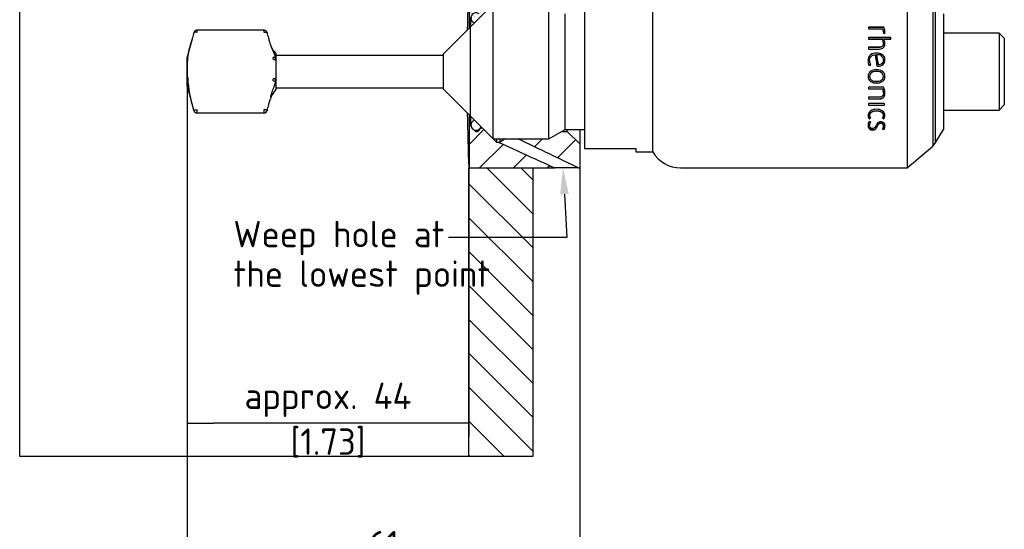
# Paper-space layout 'Installation' of a CAD drawing. Header units: millimetres. Extents: x -20 to 275, y -85 to 192.
# Tile 5 of 6: x 138 to 269, y 57 to 125. Entities that reach past the tile are written whole.
import ezdxf
from ezdxf import colors
from ezdxf.entities.mleader import LeaderData, LeaderLine
from ezdxf.math import Vec2, Vec3

# ---------------------------------------------------------------- set-up
doc = ezdxf.new("R2010")
doc.units = ezdxf.units.MM
for name, color, linetype in [('Default', 7, 'Continuous'), ('G0.5-ORING', 7, 'Continuous'), ('HAW-12G-OTK', 7, 'Continuous'), ('SRD_G0.5_A', 7, 'Continuous'), ('WALL-THICK', 7, 'Continuous')]:
    doc.layers.add(name, color=color, linetype=linetype)
doc.styles.add('SEACAD_Solid_Edge_ISO', font='seiso.ttf')
doc.dimstyles.new('Rheonics_Publish', dxfattribs={"dimtxt": 3.5, "dimasz": 3.5, "dimexe": 1.75, "dimexo": 0, "dimgap": 0.875, "dimtad": 1, "dimdec": 1, "dimlfac": 0.4, "dimdsep": 46, "dimtxsty": 'SEACAD_Solid_Edge_ISO', "dimblk1": '_SE_FILLED', "dimblk2": '_SE_FILLED', "dimsah": 1, "dimcen": 1.75, "dimazin": 0, "dimtfac": 0.5, "dimtdec": 3, "dimtmove": 0, "dimatfit": 3, "dimfxl": 1, "dimarcsym": 0})

# ---------------------------------------------------------------- blocks, each defined once
blk = doc.blocks.new('_SE_FILLED')
at = {"color": 0}
blk.add_line((0, 0), (-1, 0), dxfattribs=at)
blk.add_solid([(0, 0), (-1, -0.1665), (-1, 0.1665), (0, 0)], dxfattribs=at)
blk = doc.blocks.new('DMBLK42')
at = {"layer": 'Default', "color": 0, "linetype": 'Continuous', "lineweight": -2, "transparency": 16777216}
for p, q in [((160.6, 119.7), (160.6, 50.81)), ((212.64, 108.17), (212.64, 50.81)), ((164.1, 52.56), (209.14, 52.56))]:
    blk.add_line(p, q, dxfattribs=at)
at = {"layer": 'Defpoints', "color": 0, "linetype": 'Continuous', "transparency": 16777216}
for p in [(160.6, 119.7), (212.64, 108.17), (212.64, 52.56)]:
    blk.add_point(p, dxfattribs=at)
at = {"layer": 'Default', "color": 0, "linetype": 'Continuous', "lineweight": -2, "transparency": 16777216, "xscale": 3.5, "yscale": 3.5, "zscale": 3.5, "rotation": 180}
blk.add_blockref('_SE_FILLED', (160.6, 52.56), dxfattribs=at)
at = {"layer": 'Default', "color": 0, "linetype": 'Continuous', "lineweight": -2, "transparency": 16777216, "xscale": 3.5, "yscale": 3.5, "zscale": 3.5}
blk.add_blockref('_SE_FILLED', (212.64, 52.56), dxfattribs=at)
at = {"layer": 'Default', "color": 0, "linetype": 'Continuous', "transparency": 16777216, "char_height": 3.5, "attachment_point": 5, "style": 'SEACAD_Solid_Edge_ISO'}
for s, insert in [('\\A1;61', (186.62, 55.2)), ('[2.41]', (186.62, 49.92))]:
    blk.add_mtext(s, dxfattribs=dict(at, insert=insert))
blk = doc.blocks.new('DMBLK44')
at = {"layer": 'Default', "color": 0, "linetype": 'Continuous', "lineweight": -2, "transparency": 16777216}
for p, q in [((160.6, 119.7), (160.6, 69.48)), ((197.92, 105.04), (197.92, 69.48)), ((194.42, 71.23), (164.1, 71.23))]:
    blk.add_line(p, q, dxfattribs=at)
at = {"layer": 'Defpoints', "color": 0, "linetype": 'Continuous', "transparency": 16777216}
for p in [(160.6, 119.7), (197.92, 105.04), (160.6, 71.23)]:
    blk.add_point(p, dxfattribs=at)
at = {"layer": 'Default', "color": 0, "linetype": 'Continuous', "lineweight": -2, "transparency": 16777216, "xscale": 3.5, "yscale": 3.5, "zscale": 3.5, "rotation": 180}
blk.add_blockref('_SE_FILLED', (160.6, 71.23), dxfattribs=at)
at = {"layer": 'Default', "color": 0, "linetype": 'Continuous', "lineweight": -2, "transparency": 16777216, "xscale": 3.5, "yscale": 3.5, "zscale": 3.5}
blk.add_blockref('_SE_FILLED', (197.92, 71.23), dxfattribs=at)
at = {"layer": 'Default', "color": 0, "linetype": 'Continuous', "transparency": 16777216, "char_height": 3.5, "attachment_point": 5, "style": 'SEACAD_Solid_Edge_ISO'}
for s, insert in [('\\A1;approx. 44', (179.26, 74.32)), ('[1.73]', (179.26, 68.6))]:
    blk.add_mtext(s, dxfattribs=dict(at, insert=insert))
blk = doc.blocks.new('SE15')
at = {"layer": 'G0.5-ORING', "linetype": 'Continuous'}
h = blk.add_hatch(dxfattribs=at)
h.set_pattern_fill('LINE', angle=45, style=0)
edge = h.paths.add_edge_path()
edge.add_spline(control_points=[(219.99, 125.09), (219.95, 125.2), (219.89, 125.31), (219.72, 125.47), (219.61, 125.52), (219.39, 125.58), (219.27, 125.58), (219.04, 125.51), (218.94, 125.45), (218.78, 125.29), (218.72, 125.18), (218.65, 124.96), (218.65, 124.84), (218.71, 124.61), (218.76, 124.51), (218.92, 124.34), (219.03, 124.28), (219.14, 124.24)], knot_values=[0, 0, 0, 0, 0.125, 0.125, 0.25, 0.25, 0.375, 0.375, 0.5, 0.5, 0.625, 0.625, 0.75, 0.75, 0.875, 0.875, 1, 1, 1, 1], degree=3, periodic=0)
edge.add_line((219.14, 124.24), (219.99, 125.09))
h = blk.add_hatch(dxfattribs=at)
h.set_pattern_fill('LINE', angle=45, style=0)
edge = h.paths.add_edge_path()
edge.add_arc((219.33, 110.69), 0.667, 183.5647, 189.081)
edge.add_arc((219.35, 110.7), 0.685, 189.1119, 206.2516)
edge.add_arc((219.33, 110.69), 0.666, 206.304, 210.2041)
edge.add_line((218.75, 110.35), (218.76, 110.35))
edge.add_arc((219.34, 110.69), 0.679, 210.8186, 241.5715)
edge.add_arc((219.34, 110.69), 0.673, 241.4977, 255.5705)
edge.add_arc((219.34, 110.69), 0.679, 255.4517, 297.302)
edge.add_arc((219.35, 110.68), 0.661, 296.8878, 343.4223)
edge.add_line((219.99, 110.49), (219.65, 110.83))
edge.add_line((219.65, 110.83), (219.15, 111.33))
edge.add_spline(control_points=[(219.15, 111.33), (219.13, 111.34), (219.12, 111.34), (219.1, 111.33), (219.03, 111.31), (218.97, 111.27), (218.91, 111.22), (218.85, 111.17), (218.8, 111.11), (218.76, 111.05), (218.72, 110.98), (218.69, 110.91), (218.67, 110.83), (218.67, 110.8), (218.66, 110.76), (218.66, 110.72)], knot_values=[0.099296, 0.099296, 0.099296, 0.099296, 0.107407, 0.107407, 0.107407, 0.16111, 0.16111, 0.16111, 0.214814, 0.214814, 0.214814, 0.268519, 0.268519, 0.268519, 0.293677, 0.293677, 0.293677, 0.293677], degree=3, periodic=0)
edge.add_arc((219.57, 110.7), 0.909, 178.2258, 182.7898)
at = {"layer": 'HAW-12G-OTK', "linetype": 'Continuous'}
h = blk.add_hatch(dxfattribs=at)
h.set_pattern_fill('LINE', angle=45, style=0)
edge = h.paths.add_edge_path()
edge.add_line((219.02, 125.49), (219.17, 125.64))
edge.add_arc((219.41, 125.4), 0.34, 44.9996, 135.0004, ccw=False)
edge.add_line((219.65, 125.64), (219.98, 125.31))
edge.add_arc((220.1, 125.42), 0.165, 224.3301, 295.5644)
edge.add_line((220.17, 125.27), (221.59, 126.7))
edge.add_line((221.59, 126.7), (221.61, 126.7))
edge.add_line((221.61, 126.7), (222.06, 127.14))
edge.add_line((222.06, 127.14), (222.48, 127.14))
edge.add_line((222.48, 127.14), (223.25, 126.7))
edge.add_line((223.25, 126.7), (226.76, 126.7))
edge.add_line((226.76, 126.7), (228.96, 126.7))
edge.add_line((228.96, 126.7), (230.67, 125.71))
edge.add_line((230.67, 125.71), (231.41, 125.71))
edge.add_line((231.41, 125.71), (233.11, 127.41))
edge.add_line((233.11, 127.41), (233.11, 130.54))
edge.add_line((233.11, 130.54), (226.88, 130.54))
edge.add_line((226.88, 130.54), (218.41, 130.54))
edge.add_line((218.41, 130.54), (218.41, 124.47))
edge.add_arc((218.53, 124.47), 0.127, 180, 360)
edge.add_line((218.66, 124.47), (218.66, 124.92))
edge.add_arc((219.12, 124.95), 0.464, 144.1359, 183.6097, ccw=False)
edge.add_arc((219.34, 124.89), 0.678, 118.1298, 150.6517, ccw=False)
h = blk.add_hatch(dxfattribs=at)
h.set_pattern_fill('LINE', angle=45, style=0)
edge = h.paths.add_edge_path()
edge.add_line((218.66, 110.6), (218.66, 110.66))
edge.add_line((218.66, 110.66), (218.66, 110.7))
edge.add_line((218.66, 110.7), (218.66, 110.73))
edge.add_line((218.66, 110.73), (218.66, 111.11))
edge.add_arc((218.53, 111.11), 0.127, 0, 180)
edge.add_line((218.41, 111.11), (218.41, 105.04))
edge.add_line((218.41, 105.04), (226.88, 105.04))
edge.add_line((226.88, 105.04), (229.78, 105.04))
edge.add_ellipse((202.2, 118.64), major_axis=(-45.83, 21.36), ratio=0.01681, start_angle=178.0638, end_angle=178.7429)
edge.add_line((222.28, 108.44), (222.06, 108.44))
edge.add_line((222.06, 108.44), (221.61, 108.89))
edge.add_line((221.61, 108.89), (221.59, 108.89))
edge.add_line((221.59, 108.89), (220.17, 110.31))
edge.add_arc((220.1, 110.16), 0.167, 66.1238, 135.3554)
edge.add_line((219.98, 110.28), (219.65, 109.95))
edge.add_arc((219.41, 110.19), 0.34, 224.9996, 315.0004, ccw=False)
edge.add_line((219.17, 109.95), (219.02, 110.1))
edge.add_arc((219.34, 110.69), 0.677, 206.8451, 241.5956, ccw=False)
edge.add_arc((219.01, 110.6), 0.346, 180.5278, 217.8367, ccw=False)
h = blk.add_hatch(dxfattribs=at)
h.set_pattern_fill('LINE', angle=45, style=0)
edge = h.paths.add_edge_path()
edge.add_line((233.11, 105.04), (233.11, 108.17))
edge.add_line((233.11, 108.17), (231.41, 109.87))
edge.add_line((231.41, 109.87), (230.67, 109.87))
edge.add_line((230.67, 109.87), (228.96, 108.89))
edge.add_line((228.96, 108.89), (226.76, 108.89))
edge.add_line((226.76, 108.89), (224.89, 108.89))
edge.add_ellipse((202.2, 118.64), major_axis=(-45.83, 21.36), ratio=0.01681, start_angle=181.0852, end_angle=181.7211)
edge.add_line((232.89, 105.04), (233.11, 105.04))
at = {"layer": 'WALL-THICK', "linetype": 'Continuous'}
h = blk.add_hatch(dxfattribs=at)
h.set_pattern_fill('LINE', angle=-45, style=0)
h.paths.add_polyline_path([(218.38, 66.86), (226.88, 66.86), (226.88, 105.04), (218.41, 105.04), (218.38, 105.04)])
at = {"layer": 'G0.5-ORING', "color": 7, "linetype": 'Continuous'}
for points, knots in [([(219.76, 125.43), (219.7, 125.47), (219.63, 125.51), (219.56, 125.53), (219.48, 125.56), (219.41, 125.57), (219.33, 125.57), (219.25, 125.57), (219.18, 125.55), (219.11, 125.53), (219.03, 125.5), (218.97, 125.46), (218.91, 125.42), (218.85, 125.37), (218.8, 125.31), (218.76, 125.24), (218.72, 125.18), (218.69, 125.1), (218.67, 125.03), (218.66, 124.96), (218.66, 124.88), (218.67, 124.8), (218.68, 124.73), (218.7, 124.65), (218.73, 124.58), (218.77, 124.52), (218.81, 124.45), (218.87, 124.4), (218.92, 124.35), (218.99, 124.3), (219.06, 124.27), (219.08, 124.26), (219.11, 124.25), (219.14, 124.24)], [0, 0, 0, 0, 0.0537039, 0.0537039, 0.0537039, 0.1074077, 0.1074077, 0.1074077, 0.1611114, 0.1611114, 0.1611114, 0.2148151, 0.2148151, 0.2148151, 0.268519, 0.268519, 0.268519, 0.3222235, 0.3222235, 0.3222235, 0.3759285, 0.3759285, 0.3759285, 0.4296338, 0.4296338, 0.4296338, 0.4833391, 0.4833391, 0.4833391, 0.5370439, 0.5370439, 0.5370439, 0.5571789, 0.5571789, 0.5571789, 0.5571789]), ([(219.14, 111.34), (219.13, 111.34), (219.12, 111.34), (219.1, 111.33), (219.03, 111.31), (218.97, 111.27), (218.91, 111.22), (218.85, 111.17), (218.8, 111.11), (218.76, 111.05), (218.72, 110.98), (218.69, 110.91), (218.67, 110.83), (218.66, 110.76), (218.66, 110.68), (218.67, 110.61), (218.68, 110.53), (218.7, 110.46), (218.73, 110.39), (218.77, 110.32), (218.81, 110.26), (218.87, 110.2), (218.92, 110.15), (218.99, 110.11), (219.06, 110.08), (219.13, 110.04), (219.2, 110.02), (219.28, 110.02), (219.36, 110.01), (219.43, 110.02), (219.51, 110.04), (219.58, 110.05), (219.65, 110.09), (219.72, 110.13), (219.78, 110.17), (219.84, 110.22), (219.88, 110.28), (219.93, 110.35), (219.96, 110.41), (219.99, 110.49), (219.99, 110.49), (219.99, 110.49), (219.99, 110.49)], [0.0992959, 0.0992959, 0.0992959, 0.0992959, 0.1074069, 0.1074069, 0.1074069, 0.1611103, 0.1611103, 0.1611103, 0.2148143, 0.2148143, 0.2148143, 0.2685189, 0.2685189, 0.2685189, 0.3222241, 0.3222241, 0.3222241, 0.3759295, 0.3759295, 0.3759295, 0.4296346, 0.4296346, 0.4296346, 0.4833393, 0.4833393, 0.4833393, 0.5370434, 0.5370434, 0.5370434, 0.5907471, 0.5907471, 0.5907471, 0.6444507, 0.6444507, 0.6444507, 0.6981546, 0.6981546, 0.6981546, 0.7518589, 0.7518589, 0.7518589, 0.7529461, 0.7529461, 0.7529461, 0.7529461])]:
    blk.add_open_spline(points, degree=3, knots=knots, dxfattribs=at)
at = {"layer": 'HAW-12G-OTK', "color": 7, "linetype": 'Continuous'}
for p, q in [((218.41, 130.54), (218.41, 124.47)), ((218.41, 124.47), (218.41, 123.52)), ((218.66, 124.47), (218.66, 124.99)), ((218.66, 123.77), (218.66, 124.47)), ((218.41, 112.07), (218.41, 111.11)), ((218.41, 111.11), (218.41, 105.04)), ((218.66, 111.11), (218.66, 111.82)), ((218.66, 110.6), (218.66, 111.11)), ((218.76, 110.36), (219.17, 109.95)), ((219.65, 109.95), (219.98, 110.28)), ((230.67, 109.87), (231.41, 109.87)), ((231.41, 109.87), (231.41, 110.14)), ((231.41, 109.87), (233.11, 108.17)), ((233.11, 108.17), (233.11, 110.14)), ((221.61, 108.89), (222.06, 108.44)), ((222.06, 108.89), (222.06, 108.44)), ((222.06, 108.44), (222.28, 108.44)), ((222.48, 108.89), (222.48, 108.44)), ((233.11, 105.04), (233.11, 108.17)), ((218.41, 105.04), (229.78, 105.04)), ((232.89, 105.04), (233.11, 105.04))]:
    blk.add_line(p, q, dxfattribs=at)
for centre, radius, start, end in [((222.17, 137.91), 29.47, 270.2231, 270.612), ((240.33, 79.22), 34.24, 119.9648, 121.4164), ((231.33, -170.37), 275.42, 89.6772, 90.3228)]:
    blk.add_arc(centre, radius, start, end, dxfattribs=at)
for start_param, end_param in [(-4.250947, -4.058709), (3.986584, 4.202322)]:
    blk.add_ellipse((202.2, 118.64), major_axis=(-45.83, 21.36), ratio=0.01681, start_param=start_param, end_param=end_param, dxfattribs=at)
for points, knots in [([(218.41, 124.47), (218.41, 124.46), (218.41, 124.44), (218.41, 124.43), (218.42, 124.42), (218.42, 124.41), (218.43, 124.39), (218.44, 124.38), (218.45, 124.37), (218.46, 124.36), (218.47, 124.36), (218.49, 124.35), (218.5, 124.35), (218.52, 124.34), (218.53, 124.34), (218.54, 124.34), (218.56, 124.34), (218.57, 124.35), (218.59, 124.35), (218.6, 124.36), (218.61, 124.37), (218.62, 124.38), (218.63, 124.39), (218.64, 124.4), (218.65, 124.41), (218.65, 124.42), (218.66, 124.44), (218.66, 124.45), (218.66, 124.46), (218.66, 124.46), (218.66, 124.47)], [0, 0, 0, 0, 0.096997, 0.096997, 0.096997, 0.204411, 0.204411, 0.204411, 0.311825, 0.311825, 0.311825, 0.419237, 0.419237, 0.419237, 0.526648, 0.526648, 0.526648, 0.634058, 0.634058, 0.634058, 0.741468, 0.741468, 0.741468, 0.848879, 0.848879, 0.848879, 0.956292, 0.956292, 0.956292, 1, 1, 1, 1]), ([(218.66, 111.11), (218.66, 111.13), (218.66, 111.14), (218.66, 111.15), (218.65, 111.16), (218.65, 111.18), (218.64, 111.19), (218.63, 111.2), (218.62, 111.21), (218.61, 111.22), (218.6, 111.23), (218.58, 111.23), (218.57, 111.24), (218.55, 111.24), (218.54, 111.24), (218.53, 111.24), (218.51, 111.24), (218.5, 111.24), (218.48, 111.23), (218.47, 111.23), (218.46, 111.22), (218.45, 111.21), (218.44, 111.2), (218.43, 111.19), (218.42, 111.18), (218.42, 111.16), (218.41, 111.15), (218.41, 111.14), (218.41, 111.13), (218.41, 111.12), (218.41, 111.11)], [0, 0, 0, 0, 0.090293, 0.090293, 0.090293, 0.197701, 0.197701, 0.197701, 0.305109, 0.305109, 0.305109, 0.412516, 0.412516, 0.412516, 0.519921, 0.519921, 0.519921, 0.627325, 0.627325, 0.627325, 0.73473, 0.73473, 0.73473, 0.842135, 0.842135, 0.842135, 0.949542, 0.949542, 0.949542, 1, 1, 1, 1]), ([(219.17, 109.95), (219.2, 109.92), (219.23, 109.9), (219.26, 109.88), (219.3, 109.86), (219.33, 109.85), (219.37, 109.85), (219.41, 109.85), (219.45, 109.85), (219.49, 109.86), (219.52, 109.86), (219.56, 109.88), (219.59, 109.9), (219.61, 109.91), (219.63, 109.93), (219.65, 109.95)], [0, 0, 0, 0, 0.214491, 0.214491, 0.214491, 0.429428, 0.429428, 0.429428, 0.644365, 0.644365, 0.644365, 0.859301, 0.859301, 0.859301, 1, 1, 1, 1]), ([(220.17, 110.31), (220.15, 110.32), (220.12, 110.33), (220.06, 110.33), (220.01, 110.31), (219.98, 110.28)], [0.2414707, 0.2414707, 0.2414707, 0.2414707, 0.5, 0.5, 1, 1, 1, 1])]:
    blk.add_open_spline(points, degree=3, knots=knots, dxfattribs=at)
blk.add_open_spline([(218.66, 110.6), (218.66, 110.51), (218.7, 110.42), (218.76, 110.36)], degree=3, dxfattribs=at)
at = {"layer": 'SRD_G0.5_A', "color": 7, "linetype": 'Continuous'}
for p, q in [((276.43, 130.54), (276.43, 105.04)), ((233.68, 127.99), (233.68, 107.59)), ((242.75, 107.17), (242.75, 128.42)), ((221.59, 126.7), (218.6, 123.7)), ((221.59, 108.89), (221.59, 126.7)), ((228.96, 108.89), (228.96, 126.7)), ((279.83, 127.69), (279.83, 107.9)), ((280.17, 127.3), (280.17, 108.29)), ((231.13, 110.14), (231.13, 125.44)), ((281.24, 125.44), (281.24, 110.14)), ((191.26, 123.26), (182.36, 123.26)), ((218.59, 123.7), (214.98, 120.09)), ((218.59, 111.88), (218.59, 123.7)), ((218.6, 123.7), (218.59, 123.7)), ((218.6, 111.88), (218.6, 123.7)), ((273.36, 123.68), (271.3, 123.68)), ((271.3, 123.68), (271.3, 123.47)), ((273.36, 123.65), (271.3, 123.65)), ((271.3, 123.47), (273.22, 123.47)), ((273.3, 123.04), (273.29, 122.89)), ((273.3, 123), (273.29, 122.89)), ((273.29, 122.89), (273.49, 122.84)), ((273.3, 123), (273.3, 123.04)), ((273.36, 123.65), (273.36, 123.68)), ((281.83, 122.89), (281.24, 122.89)), ((288.63, 122.89), (281.83, 122.89)), ((288.63, 122.89), (288.63, 112.69)), ((289.31, 122.21), (288.63, 122.89)), ((181.59, 121.66), (181.06, 119.7)), ((192.1, 121.39), (192.02, 121.66)), ((274.27, 122.3), (271.3, 122.3)), ((271.3, 122.3), (271.3, 122.08)), ((274.27, 122.27), (271.3, 122.27)), ((271.3, 122.08), (273.16, 122.08)), ((273.3, 121.57), (273.3, 121.59)), ((273.36, 122.05), (273.36, 122.08)), ((273.36, 122.08), (274.27, 122.08)), ((274.27, 122.08), (274.27, 122.3)), ((289.31, 122.21), (289.31, 113.37)), ((192.88, 120.13), (192.76, 120.25)), ((192.88, 115.45), (192.88, 120.13)), ((214.98, 120.09), (214.98, 115.5)), ((272.78, 121.01), (271.3, 121.01)), ((271.3, 121.01), (271.3, 120.78)), ((272.78, 120.99), (271.3, 120.99)), ((271.3, 120.78), (272.79, 120.78)), ((272.38, 120.23), (272.38, 120.25)), ((272.44, 120.02), (272.44, 120.03)), ((272.78, 120.99), (272.78, 121.01)), ((181.06, 115.88), (181.06, 119.7)), ((214.98, 119.93), (192.88, 119.93)), ((271.46, 119.23), (271.46, 119.24)), ((272.62, 118.73), (272.62, 118.74)), ((273.31, 119.33), (273.31, 119.34)), ((271.41, 118.58), (271.59, 118.66)), ((272.38, 118.04), (272.38, 118.05)), ((272.48, 118.51), (272.61, 118.51)), ((271.46, 117.16), (271.46, 117.15)), ((272.38, 116.28), (272.38, 116.27)), ((273.31, 117.16), (273.31, 117.15)), ((181.06, 115.88), (181.59, 113.92)), ((192.76, 115.33), (192.88, 115.45)), ((192.88, 115.66), (214.98, 115.66)), ((214.98, 115.5), (218.59, 111.88)), ((273.36, 115.72), (271.3, 115.72)), ((271.3, 115.72), (271.3, 115.49)), ((271.3, 115.5), (273.22, 115.5)), ((271.3, 115.49), (273.22, 115.49)), ((273.22, 115.5), (273.22, 115.49)), ((273.31, 114.99), (273.31, 114.97)), ((192.02, 113.92), (192.1, 114.19)), ((272.78, 114.4), (271.3, 114.4)), ((271.3, 114.4), (271.3, 114.17)), ((271.3, 114.2), (272.79, 114.2)), ((271.3, 114.17), (272.79, 114.17)), ((273.46, 113.55), (271.3, 113.55)), ((271.3, 113.55), (271.3, 113.33)), ((272.79, 114.2), (272.79, 114.17)), ((273.46, 113.33), (273.46, 113.55)), ((182.35, 112.32), (191.26, 112.32)), ((271.3, 113.36), (273.46, 113.36)), ((271.3, 113.33), (273.46, 113.33)), ((272.38, 112.61), (272.38, 112.58)), ((281.24, 112.69), (281.83, 112.69)), ((281.83, 112.69), (288.63, 112.69)), ((288.63, 112.69), (289.31, 113.37)), ((218.59, 111.88), (218.6, 111.88)), ((218.6, 111.88), (221.59, 108.89)), ((271.41, 111.56), (271.57, 111.63)), ((271.41, 111.52), (271.59, 111.6)), ((271.41, 111.56), (271.41, 111.52)), ((271.59, 111.12), (271.41, 111.19)), ((271.46, 112), (271.46, 111.96)), ((272.95, 110.99), (272.95, 110.94)), ((273.18, 111.6), (273.36, 111.52)), ((273.2, 111.63), (273.36, 111.56)), ((273.3, 112), (273.3, 111.96)), ((273.36, 111.56), (273.36, 111.52)), ((228.96, 108.89), (231.13, 110.14)), ((231.13, 110.14), (233.68, 110.14)), ((271.46, 110.72), (271.46, 110.68)), ((271.85, 110.1), (271.85, 110.05)), ((273.18, 110.18), (273.36, 110.11)), ((273.21, 110.22), (273.36, 110.16)), ((273.31, 110.61), (273.31, 110.56)), ((273.36, 110.16), (273.36, 110.11)), ((280.17, 108.29), (281.24, 110.14)), ((221.59, 108.89), (228.96, 108.89)), ((279.83, 107.9), (280.17, 108.29)), ((233.68, 107.59), (240.48, 107.59)), ((240.48, 107.59), (240.48, 107.17)), ((240.48, 107.17), (242.75, 107.17)), ((276.43, 105.04), (279.83, 107.9)), ((246.43, 105.04), (276.43, 105.04))]:
    blk.add_line(p, q, dxfattribs=at)
for centre, radius, start, end in [((234.54, 107.39), 54.84, 163.5419, 164.9443), ((185.82, 122.92), 3.48, 174.4377, 179.0762), ((187.57, 122.92), 3.71, 0.994, 5.3453), ((191.26, 122.83), 0.426, 11.3159, 90.3545), ((65, 86.88), 131.7, 15.5624, 15.8734), ((272.22, 123.05), 1.08, 359.1657, 22.7525), ((271.97, 123.03), 1.53, 359.4727, 25.4612), ((271.99, 122.99), 1.51, 359.475, 25.6209), ((273.05, 122.95), 0.458, 346.2288, 7.4768), ((121.83, 102.85), 72.67, 15.0062, 15.4566), ((194.56, 122.05), 2.55, 195, 197.8582), ((272.34, 121.58), 0.956, 0.7046, 31.4643), ((272.39, 121.54), 1.11, 1.1654, 29.1933), ((272.4, 121.51), 1.1, 1.1841, 29.3689), ((194.56, 122.05), 2.55, 201.8082, 225), ((-464.11, 9.37), 744.63, 8.42825, 8.54544), ((-425.18, 17.61), 705.09, 8.24644, 8.35268), ((-416.1, 18.25), 696.02, 8.30102, 8.40794), ((191.27, 119.37), 1.22, 0.1609, 13.2132), ((192.51, 118.82), 0.549, 59.2073, 92.0285), ((191.21, 119.29), 1.58, 0.035, 11.5875), ((272.72, 119.22), 1.47, 178.8933, 206.045), ((272.73, 119.23), 1.27, 179.4934, 206.814), ((272.71, 119.22), 1.25, 179.4966, 206.7393), ((197.85, 117.83), 16.73, 182.8837, 197.8234), ((190.8, 116.88), 1.69, 348.7954, 359.8985), ((192.63, 117.47), 0.935, 259.5373, 278.0294), ((192.5, 117.81), 0.935, 269.1139, 287.8129), ((190.56, 116.92), 2.23, 350.2443, 359.977), ((194.56, 113.53), 2.55, 135, 165), ((271.87, 115.01), 1.44, 359.3615, 20.1937), ((271.85, 114.99), 1.45, 359.363, 20.0644), ((271.55, 114.98), 1.95, 359.94, 22.5106), ((234.54, 128.19), 54.84, 195.0557, 195.5881), ((121.83, 132.74), 72.67, 344.54, 344.9938), ((186.52, 112.67), 4.18, 178.8696, 184.7135), ((187.09, 112.67), 4.18, 355.2866, 1.1304), ((191.26, 112.75), 0.426, 269.8527, 348.6818), ((59.11, 150.37), 137.82, 344.131, 344.4264), ((272, 112.01), 0.742, 180.8752, 216.8871), ((272.03, 111.98), 0.769, 179.9492, 216.2271), ((272.29, 110.66), 1.03, 148.7727, 179.3965), ((272.07, 111.97), 0.609, 180.4248, 217.2715), ((272.34, 110.69), 0.886, 150.379, 177.5667), ((272.35, 110.64), 0.897, 147.8885, 177.5931), ((272.97, 110.61), 0.539, 356.0642, 92.0999), ((272.95, 110.63), 0.359, 356.3311, 91.0681), ((272.95, 110.58), 0.361, 356.1558, 90.8606), ((272.69, 111.97), 0.611, 322.7768, 359.5321), ((272.75, 112.01), 0.753, 323.3929, 358.1169), ((272.74, 111.97), 0.761, 323.5963, 0.0492), ((272.68, 110.57), 0.63, 322.1322, 358.9457), ((272.74, 110.61), 0.765, 323.6753, 358.8985), ((272.73, 110.56), 0.773, 323.8773, 0.4953), ((246.43, 109.29), 4.25, 210, 270)]:
    blk.add_arc(centre, radius, start, end, dxfattribs=at)
for centre, major_axis, ratio, start_param, end_param in [((182.34, 122.79), (0.409, -0.116), 0.435204, 1.693632, 3.062387), ((192.46, 119.39), (0.414, 0.094), 0.596519, 0.634698, 1.436359), ((182.34, 112.82), (-0.412, -0.106), 0.159689, 0.04336, 1.529732), ((191.27, 112.8), (-0.409, 0.116), 0.435204, 3.07672, 3.180004)]:
    blk.add_ellipse(centre, major_axis=major_axis, ratio=ratio, start_param=start_param, end_param=end_param, dxfattribs=at)
for points, knots in [([(182.36, 123.26), (182.35, 123.26), (182.31, 123.26), (182.25, 123.25), (182.19, 123.23), (182.15, 123.2), (182.12, 123.19), (182.11, 123.18), (182.09, 123.17), (182.07, 123.15), (182.05, 123.12), (182.02, 123.08), (181.99, 123.03), (181.96, 122.98), (181.94, 122.94), (181.94, 122.92), (181.93, 122.91)], [0, 0, 0, 0, 0.041098, 0.173868, 0.280387, 0.367736, 0.404423, 0.422668, 0.444825, 0.503414, 0.580947, 0.67439, 0.779054, 0.889298, 0.944964, 1, 1, 1, 1]), ([(191.27, 122.98), (191.31, 122.99), (191.39, 123), (191.5, 123), (191.57, 122.99), (191.62, 122.97), (191.65, 122.95), (191.67, 122.93), (191.68, 122.91), (191.68, 122.9), (191.68, 122.9)], [0.0003318, 0.0003318, 0.0003318, 0.0003318, 0.2106014, 0.3968553, 0.5586967, 0.6960668, 0.808916, 0.8972047, 0.9609043, 1, 1, 1, 1]), ([(181.15, 119.18), (181.15, 119.32), (181.16, 119.62), (181.22, 120.07), (181.3, 120.52), (181.42, 121.05), (181.52, 121.43), (181.59, 121.66)], [0, 0, 0, 0, 0.1234404, 0.2500667, 0.3695931, 0.4997188, 0.6789137, 0.6789137, 0.6789137, 0.6789137]), ([(192.1, 121.39), (192.11, 121.34), (192.14, 121.23), (192.19, 121.08), (192.24, 120.94), (192.3, 120.81), (192.36, 120.67), (192.42, 120.55), (192.47, 120.43), (192.53, 120.31), (192.58, 120.19), (192.62, 120.08), (192.67, 119.96), (192.7, 119.85), (192.73, 119.73), (192.75, 119.65), (192.76, 119.61)], [0, 0, 0, 0, 0.082872, 0.16335, 0.241517, 0.317481, 0.391376, 0.463366, 0.533645, 0.602437, 0.669993, 0.736596, 0.802555, 0.868204, 0.933895, 1, 1, 1, 1]), ([(273.3, 121.59), (273.3, 121.54), (273.29, 121.48), (273.28, 121.43), (273.27, 121.36), (273.25, 121.29), (273.21, 121.23), (273.19, 121.19), (273.16, 121.15), (273.12, 121.12), (273.08, 121.09), (273.04, 121.07), (273, 121.05), (272.94, 121.03), (272.88, 121.02), (272.82, 121.01), (272.81, 121.01), (272.79, 121.01), (272.78, 121.01)], [0, 0, 0, 0, 0.187615, 0.187615, 0.187615, 0.431464, 0.431464, 0.431464, 0.591642, 0.591642, 0.591642, 0.751885, 0.751885, 0.751885, 0.949139, 0.949139, 0.949139, 1, 1, 1, 1]), ([(273.3, 121.57), (273.3, 121.51), (273.29, 121.46), (273.28, 121.4), (273.27, 121.33), (273.25, 121.27), (273.21, 121.21), (273.19, 121.17), (273.16, 121.13), (273.12, 121.1), (273.08, 121.07), (273.04, 121.04), (273, 121.03), (272.94, 121.01), (272.88, 121), (272.82, 120.99), (272.81, 120.99), (272.79, 120.99), (272.78, 120.99)], [0, 0, 0, 0, 0.190235, 0.190235, 0.190235, 0.430767, 0.430767, 0.430767, 0.590913, 0.590913, 0.590913, 0.751066, 0.751066, 0.751066, 0.950249, 0.950249, 0.950249, 1, 1, 1, 1]), ([(272.79, 120.78), (272.89, 120.78), (272.99, 120.8), (273.18, 120.87), (273.27, 120.93), (273.46, 121.16), (273.5, 121.36), (273.5, 121.56)], [0, 0, 0, 0, 0.25, 0.25, 0.5, 0.5, 1, 1, 1, 1]), ([(272.38, 120.25), (272.1, 120.24), (271.8, 120.19), (271.47, 119.92), (271.39, 119.8), (271.28, 119.54), (271.26, 119.39), (271.26, 119.25)], [0, 0, 0, 0, 0.5, 0.5, 0.75, 0.75, 1, 1, 1, 1]), ([(272.38, 120.23), (272.1, 120.22), (271.8, 120.17), (271.47, 119.91), (271.39, 119.79), (271.28, 119.52), (271.26, 119.38), (271.26, 119.24)], [0, 0, 0, 0, 0.5, 0.5, 0.75, 0.75, 1, 1, 1, 1]), ([(271.46, 119.24), (271.46, 119.45), (271.52, 119.67), (271.83, 119.95), (272.05, 120), (272.26, 120.02)], [0, 0, 0, 0, 0.5, 0.5, 1, 1, 1, 1]), ([(273.5, 119.34), (273.5, 119.48), (273.48, 119.61), (273.36, 119.85), (273.26, 119.96), (272.93, 120.19), (272.66, 120.24), (272.38, 120.25)], [0, 0, 0, 0, 0.25, 0.25, 0.5, 0.5, 1, 1, 1, 1]), ([(273.5, 119.33), (273.5, 119.47), (273.48, 119.6), (273.36, 119.84), (273.26, 119.94), (272.93, 120.17), (272.65, 120.22), (272.38, 120.23)], [0, 0, 0, 0, 0.25, 0.25, 0.5, 0.5, 1, 1, 1, 1]), ([(273.31, 119.34), (273.31, 119.55), (273.21, 119.75), (272.86, 119.99), (272.65, 120.02), (272.44, 120.03)], [0, 0, 0, 0, 0.5, 0.5, 1, 1, 1, 1]), ([(272.61, 118.51), (272.84, 118.51), (273.08, 118.57), (273.34, 118.8), (273.4, 118.9), (273.49, 119.11), (273.5, 119.23), (273.5, 119.34)], [0, 0, 0, 0, 0.5, 0.5, 0.75, 0.75, 1, 1, 1, 1]), ([(272.62, 118.74), (272.68, 118.74), (272.74, 118.74), (272.79, 118.75), (272.88, 118.77), (272.96, 118.79), (273.03, 118.83), (273.08, 118.85), (273.13, 118.89), (273.17, 118.93), (273.21, 118.97), (273.24, 119.02), (273.26, 119.07), (273.28, 119.12), (273.3, 119.17), (273.31, 119.23), (273.31, 119.27), (273.31, 119.3), (273.31, 119.34)], [0, 0, 0, 0, 0.16344, 0.16344, 0.16344, 0.403536, 0.403536, 0.403536, 0.565526, 0.565526, 0.565526, 0.727537, 0.727537, 0.727537, 0.889779, 0.889779, 0.889779, 1, 1, 1, 1]), ([(272.62, 118.73), (272.68, 118.73), (272.74, 118.74), (272.8, 118.75), (272.88, 118.76), (272.96, 118.78), (273.03, 118.82), (273.08, 118.85), (273.13, 118.88), (273.17, 118.92), (273.21, 118.96), (273.24, 119.01), (273.26, 119.06), (273.28, 119.11), (273.3, 119.16), (273.31, 119.22), (273.31, 119.26), (273.31, 119.29), (273.31, 119.33)], [0, 0, 0, 0, 0.165583, 0.165583, 0.165583, 0.406311, 0.406311, 0.406311, 0.568259, 0.568259, 0.568259, 0.730263, 0.730263, 0.730263, 0.891946, 0.891946, 0.891946, 1, 1, 1, 1]), ([(272.38, 118.05), (272.11, 118.04), (271.84, 117.99), (271.5, 117.77), (271.41, 117.67), (271.29, 117.43), (271.26, 117.29), (271.26, 117.15)], [0, 0, 0, 0, 0.5, 0.5, 0.75, 0.75, 1, 1, 1, 1]), ([(272.38, 117.81), (272.17, 117.81), (271.96, 117.78), (271.68, 117.62), (271.59, 117.55), (271.49, 117.37), (271.46, 117.26), (271.46, 117.15)], [0, 0, 0, 0, 0.5, 0.5, 0.75, 0.75, 1, 1, 1, 1]), ([(272.14, 117.79), (272.01, 117.77), (271.89, 117.74), (271.68, 117.63), (271.59, 117.55), (271.49, 117.37), (271.46, 117.27), (271.46, 117.16)], [0.1908441, 0.1908441, 0.1908441, 0.1908441, 0.5, 0.5, 0.75, 0.75, 1, 1, 1, 1]), ([(272.38, 118.04), (272.11, 118.04), (271.84, 117.99), (271.59, 117.83), (271.57, 117.81), (271.55, 117.79)], [0, 0, 0, 0, 0.5, 0.5, 0.5535999, 0.5535999, 0.5535999, 0.5535999]), ([(273.5, 117.15), (273.5, 117.29), (273.48, 117.42), (273.36, 117.66), (273.26, 117.77), (272.93, 117.99), (272.65, 118.04), (272.38, 118.05)], [0, 0, 0, 0, 0.25, 0.25, 0.5, 0.5, 1, 1, 1, 1]), ([(273.22, 117.79), (273.2, 117.81), (273.17, 117.83), (272.93, 117.99), (272.65, 118.04), (272.38, 118.04)], [0.4475491, 0.4475491, 0.4475491, 0.4475491, 0.5, 0.5, 1, 1, 1, 1]), ([(273.31, 117.15), (273.3, 117.26), (273.28, 117.37), (273.17, 117.55), (273.09, 117.62), (272.81, 117.78), (272.6, 117.81), (272.38, 117.81)], [0, 0, 0, 0, 0.25, 0.25, 0.5, 0.5, 1, 1, 1, 1]), ([(273.31, 117.16), (273.3, 117.27), (273.28, 117.37), (273.17, 117.55), (273.09, 117.63), (272.88, 117.74), (272.76, 117.77), (272.63, 117.79)], [0, 0, 0, 0, 0.25, 0.25, 0.5, 0.5, 0.8093275, 0.8093275, 0.8093275, 0.8093275]), ([(192.76, 116.54), (192.75, 116.49), (192.73, 116.39), (192.7, 116.24), (192.66, 116.08), (192.61, 115.93), (192.56, 115.78), (192.5, 115.63), (192.44, 115.47), (192.38, 115.31), (192.32, 115.15), (192.26, 114.97), (192.2, 114.79), (192.14, 114.6), (192.11, 114.47), (192.1, 114.41)], [0, 0, 0, 0, 0.071167, 0.141889, 0.212625, 0.283813, 0.355861, 0.429143, 0.503997, 0.58072, 0.65957, 0.740762, 0.824477, 0.910854, 1, 1, 1, 1]), ([(271.26, 117.16), (271.26, 117.02), (271.29, 116.89), (271.41, 116.65), (271.5, 116.55), (271.84, 116.33), (272.11, 116.28), (272.38, 116.28)], [0, 0, 0, 0, 0.25, 0.25, 0.5, 0.5, 1, 1, 1, 1]), ([(271.26, 117.15), (271.26, 117.02), (271.29, 116.88), (271.41, 116.64), (271.5, 116.54), (271.84, 116.32), (272.11, 116.27), (272.38, 116.27)], [0, 0, 0, 0, 0.25, 0.25, 0.5, 0.5, 1, 1, 1, 1]), ([(271.46, 117.15), (271.46, 117.05), (271.48, 116.94), (271.59, 116.76), (271.68, 116.69), (271.95, 116.53), (272.17, 116.51), (272.38, 116.5)], [0, 0, 0, 0, 0.25, 0.25, 0.5, 0.5, 1, 1, 1, 1]), ([(272.38, 116.28), (272.65, 116.28), (272.93, 116.33), (273.26, 116.55), (273.35, 116.65), (273.48, 116.89), (273.5, 117.02), (273.5, 117.16)], [0, 0, 0, 0, 0.5, 0.5, 0.75, 0.75, 1, 1, 1, 1]), ([(272.38, 116.5), (272.6, 116.51), (272.81, 116.53), (273.09, 116.69), (273.17, 116.76), (273.28, 116.94), (273.3, 117.05), (273.31, 117.15)], [0, 0, 0, 0, 0.5, 0.5, 0.75, 0.75, 1, 1, 1, 1]), ([(272.38, 116.27), (272.65, 116.27), (272.93, 116.32), (273.26, 116.54), (273.36, 116.64), (273.48, 116.88), (273.5, 117.02), (273.5, 117.15)], [0, 0, 0, 0, 0.5, 0.5, 0.75, 0.75, 1, 1, 1, 1]), ([(273.31, 114.97), (273.31, 114.92), (273.3, 114.86), (273.29, 114.81), (273.28, 114.75), (273.26, 114.7), (273.24, 114.65), (273.22, 114.61), (273.19, 114.57), (273.15, 114.53), (273.11, 114.5), (273.07, 114.47), (273.02, 114.45), (272.98, 114.43), (272.93, 114.42), (272.88, 114.41), (272.85, 114.4), (272.81, 114.4), (272.78, 114.4)], [0, 0, 0, 0, 0.189209, 0.189209, 0.189209, 0.380254, 0.380254, 0.380254, 0.549251, 0.549251, 0.549251, 0.718433, 0.718433, 0.718433, 0.886498, 0.886498, 0.886498, 1, 1, 1, 1]), ([(272.79, 114.2), (272.89, 114.2), (273, 114.21), (273.19, 114.29), (273.27, 114.35), (273.46, 114.58), (273.5, 114.78), (273.5, 114.98)], [0, 0, 0, 0, 0.25, 0.25, 0.5, 0.5, 0.9906357, 0.9906357, 0.9906357, 0.9906357]), ([(272.79, 114.17), (272.89, 114.18), (273, 114.19), (273.19, 114.26), (273.27, 114.33), (273.47, 114.56), (273.5, 114.77), (273.5, 114.97)], [0, 0, 0, 0, 0.25, 0.25, 0.5, 0.5, 1, 1, 1, 1]), ([(181.58, 113.94), (181.61, 113.84), (181.67, 113.6), (181.79, 113.18), (181.88, 112.86), (181.93, 112.69)], [0.6750378, 0.6750378, 0.6750378, 0.6750378, 0.7496697, 0.8682625, 0.9999752, 0.9999752, 0.9999752, 0.9999752]), ([(181.93, 112.69), (181.93, 112.68), (181.94, 112.67), (181.94, 112.65), (181.94, 112.65), (181.94, 112.65), (181.94, 112.66), (181.93, 112.7), (181.93, 112.71)], [0, 0, 0, 0, 0.122255, 0.237285, 0.360088, 0.503182, 0.766394, 1, 1, 1, 1]), ([(181.94, 112.66), (181.94, 112.65), (181.95, 112.62), (181.97, 112.58), (181.98, 112.55), (182, 112.51), (182.02, 112.48), (182.05, 112.45), (182.09, 112.42), (182.12, 112.39), (182.16, 112.37), (182.2, 112.35), (182.25, 112.34), (182.3, 112.33), (182.33, 112.33), (182.35, 112.33)], [0.0191402, 0.0191402, 0.0191402, 0.0191402, 0.0821085, 0.1639908, 0.242354, 0.3141622, 0.3773893, 0.4593819, 0.5376368, 0.6049266, 0.6704433, 0.7488868, 0.8231162, 0.9105391, 1, 1, 1, 1]), ([(191.68, 112.71), (191.68, 112.71), (191.67, 112.7), (191.62, 112.69), (191.49, 112.7), (191.35, 112.73), (191.27, 112.75)], [0, 0, 0, 0, 0.103341, 0.305269, 0.604702, 1, 1, 1, 1]), ([(191.68, 112.71), (191.68, 112.7), (191.67, 112.69), (191.67, 112.67), (191.67, 112.65), (191.67, 112.65), (191.67, 112.65), (191.68, 112.67), (191.68, 112.69)], [0, 0, 0, 0, 0.122267, 0.2373, 0.360102, 0.503192, 0.766409, 1, 1, 1, 1]), ([(272.38, 112.8), (272.11, 112.8), (271.83, 112.75), (271.5, 112.53), (271.41, 112.44), (271.29, 112.22), (271.26, 112.1), (271.26, 111.98)], [0, 0, 0, 0, 0.5, 0.5, 0.75, 0.75, 1, 1, 1, 1]), ([(271.46, 112), (271.47, 112.19), (271.59, 112.38), (271.95, 112.58), (272.17, 112.61), (272.38, 112.61)], [0, 0, 0, 0, 0.5, 0.5, 1, 1, 1, 1]), ([(271.46, 111.96), (271.47, 112.15), (271.59, 112.34), (271.95, 112.55), (272.17, 112.58), (272.38, 112.58)], [0, 0, 0, 0, 0.5, 0.5, 1, 1, 1, 1]), ([(273.5, 111.98), (273.5, 112.22), (273.37, 112.46), (272.93, 112.75), (272.66, 112.8), (272.38, 112.8)], [0, 0, 0, 0, 0.5, 0.5, 1, 1, 1, 1]), ([(272.38, 112.61), (272.6, 112.61), (272.82, 112.58), (273.09, 112.43), (273.17, 112.36), (273.28, 112.19), (273.3, 112.1), (273.3, 112)], [0, 0, 0, 0, 0.5, 0.5, 0.75, 0.75, 1, 1, 1, 1]), ([(272.38, 112.58), (272.6, 112.58), (272.82, 112.55), (273.09, 112.39), (273.17, 112.32), (273.28, 112.15), (273.3, 112.06), (273.3, 111.96)], [0, 0, 0, 0, 0.5, 0.5, 0.75, 0.75, 1, 1, 1, 1]), ([(272.95, 111.15), (272.79, 111.14), (272.63, 111.09), (272.43, 110.89), (272.37, 110.76), (272.32, 110.64)], [0, 0, 0, 0, 0.5, 0.5, 1, 1, 1, 1]), ([(272.5, 110.61), (272.54, 110.69), (272.58, 110.78), (272.68, 110.9), (272.73, 110.94), (272.83, 110.98), (272.89, 110.99), (272.95, 110.99)], [0, 0, 0, 0, 0.5, 0.5, 0.75, 0.75, 1, 1, 1, 1]), ([(272.5, 110.56), (272.54, 110.65), (272.58, 110.74), (272.68, 110.85), (272.73, 110.89), (272.83, 110.93), (272.89, 110.94), (272.95, 110.94)], [0, 0, 0, 0, 0.5, 0.5, 0.75, 0.75, 1, 1, 1, 1]), ([(271.26, 110.7), (271.27, 110.55), (271.3, 110.41), (271.44, 110.23), (271.51, 110.18), (271.67, 110.11), (271.76, 110.1), (271.85, 110.1)], [0.0256958, 0.0256958, 0.0256958, 0.0256958, 0.5, 0.5, 0.75, 0.75, 1, 1, 1, 1]), ([(271.26, 110.67), (271.26, 110.52), (271.29, 110.37), (271.44, 110.18), (271.51, 110.13), (271.67, 110.06), (271.76, 110.05), (271.85, 110.05)], [0, 0, 0, 0, 0.5, 0.5, 0.75, 0.75, 1, 1, 1, 1]), ([(271.86, 110.24), (271.81, 110.24), (271.76, 110.25), (271.72, 110.27), (271.68, 110.28), (271.65, 110.3), (271.62, 110.32), (271.59, 110.34), (271.56, 110.36), (271.54, 110.39), (271.51, 110.43), (271.49, 110.48), (271.48, 110.52), (271.46, 110.57), (271.46, 110.62), (271.46, 110.68)], [0, 0, 0, 0, 0.194014, 0.194014, 0.194014, 0.355281, 0.355281, 0.355281, 0.515947, 0.515947, 0.515947, 0.745283, 0.745283, 0.745283, 1, 1, 1, 1]), ([(271.85, 110.1), (272.02, 110.1), (272.18, 110.15), (272.39, 110.36), (272.44, 110.48), (272.5, 110.61)], [0, 0, 0, 0, 0.5, 0.5, 1, 1, 1, 1]), ([(271.85, 110.05), (272.02, 110.05), (272.18, 110.1), (272.39, 110.31), (272.44, 110.43), (272.5, 110.56)], [0, 0, 0, 0, 0.5, 0.5, 1, 1, 1, 1]), ([(272.32, 110.64), (272.28, 110.55), (272.24, 110.46), (272.13, 110.34), (272.09, 110.3), (271.98, 110.25), (271.92, 110.24), (271.86, 110.24)], [0, 0, 0, 0, 0.5, 0.5, 0.75, 0.75, 1, 1, 1, 1])]:
    blk.add_open_spline(points, degree=3, knots=knots, dxfattribs=at)
blk.add_open_spline([(181.93, 112.69), (181.93, 112.68), (181.93, 112.68), (181.94, 112.67)], degree=3, dxfattribs=at)
at = {"layer": 'WALL-THICK', "color": 7, "linetype": 'Continuous'}
for p, q in [((218.38, 105.04), (226.88, 105.04)), ((218.38, 66.86), (218.38, 105.04)), ((226.88, 66.86), (226.88, 105.04))]:
    blk.add_line(p, q, dxfattribs=at)
for start, end in [(177.7958, 179.0491), (180.9509, 182.2042)]:
    blk.add_arc((549.64, 117.79), 331.51, start, end, dxfattribs=at)
blk = doc.blocks.new('SE17')
at = {"layer": 'Default', "color": 7, "linetype": 'Continuous'}
blk.add_line((158.88, 168.86), (158.88, 66.86), dxfattribs=at)
blk = doc.blocks.new('SE18')
at = {"layer": 'Default', "color": 7, "linetype": 'Continuous'}
blk.add_line((158.88, 66.86), (226.88, 66.86), dxfattribs=at)

psp = doc.layouts.new('Installation')

# ---------------------------------------------------------------- block references
at = {"layer": 'Default'}
for name in ['SE17', 'SE15', 'SE18']:
    psp.add_blockref(name, (-20.465, 0), dxfattribs=at)

# ---------------------------------------------------------------- dimensions: what is measured, and where the dimension line sits
at = {"layer": 'Default', "color": 7, "linetype": 'Continuous'}
for base, p1, p2, text, picture, middle in [((212.642, 52.559), (160.597, 119.705), (212.642, 108.174), '\\A1;<>', 'DMBLK42', (186.619, 52.559)), ((160.597, 71.229), (197.919, 105.043), (160.597, 119.705), '\\A1;approx. <>', 'DMBLK44', (179.258, 71.229))]:
    dim = psp.add_linear_dim(base=base, p1=p1, p2=p2, text=text, dimstyle='Rheonics_Publish', override={"dimdec": 0, "dimlfac": 1.176471, "dimpost": '\\X'}, dxfattribs=at)
    dim.commit()
    dim.dimension.update_dxf_attribs({"geometry": picture, "text_midpoint": middle, "dimtype": 160})

# ---------------------------------------------------------------- leaders
ml = psp.add_multileader_mtext('Standard', dxfattribs=at)
ml.set_content('{\\pxsm0.9;\\fSolid Edge ISO|b0||i0||c0|p34;\\W1.;O-ring %%c15.1x1.6 mm\\P}', color=7)
ml.set_leader_properties()
ml.build(insert=Vec2(0, 0))
ml.multileader.update_dxf_attribs({"dogleg_length": 5.25, "arrow_head_size": 3.5})
ctx = ml.context
ctx.base_point, ctx.char_height, ctx.arrow_head_size, ctx.landing_gap_size, ctx.plane_origin = Vec3(152.164, 130.718), 3.5, 3.5, 1.225, Vec3(-20.465, 0)
notes = []
notes.append((ctx, [(0, (1, 1, 0), (192.765, 130.718), (-1, 0), 5.25, [(0, [(198.856, 124.888)], 0, [])])]))
ctx.mtext.insert = Vec3(153.404, 132.924)
ml = psp.add_multileader_mtext('Standard', dxfattribs=at)
ml.set_content('{\\pxsm0.9;\\fSolid Edge ISO|b0||i0||c0|p34;\\W1.;Weep hole at\\Pthe lowest point\\P}', color=7)
ml.set_leader_properties()
ml.build(insert=Vec2(0, 0))
ml.multileader.update_dxf_attribs({"dogleg_length": 15.678, "arrow_head_size": 3.5})
ctx = ml.context
ctx.base_point, ctx.char_height, ctx.arrow_head_size, ctx.landing_gap_size, ctx.plane_origin = Vec3(165.482, 95.811), 3.5, 3.5, 1.225, Vec3(-20.465, 0)
notes.append((ctx, [(0, (1, 1, 0), (210.903, 95.811), (-1, 0), 15.678, [(0, [(210.383, 105.046)], 0, [])])]))
ctx.mtext.insert = Vec3(166.729, 98.026)
for ctx, leaders in notes:
    for number, flags, end, landing, length, lines in leaders:
        leader = LeaderData()
        leader.index, (leader.has_last_leader_line, leader.has_dogleg_vector, leader.attachment_direction) = number, flags
        leader.last_leader_point, leader.dogleg_vector, leader.dogleg_length = Vec3(end), Vec3(landing), length
        for number, points, colour, breaks in lines:
            line = LeaderLine()
            line.index, line.vertices, line.color, line.breaks = number, Vec3.list(points), colors.encode_raw_color(colour), breaks
            leader.lines.append(line)
        ctx.leaders.append(leader)

doc.saveas('drawing.dxf')
